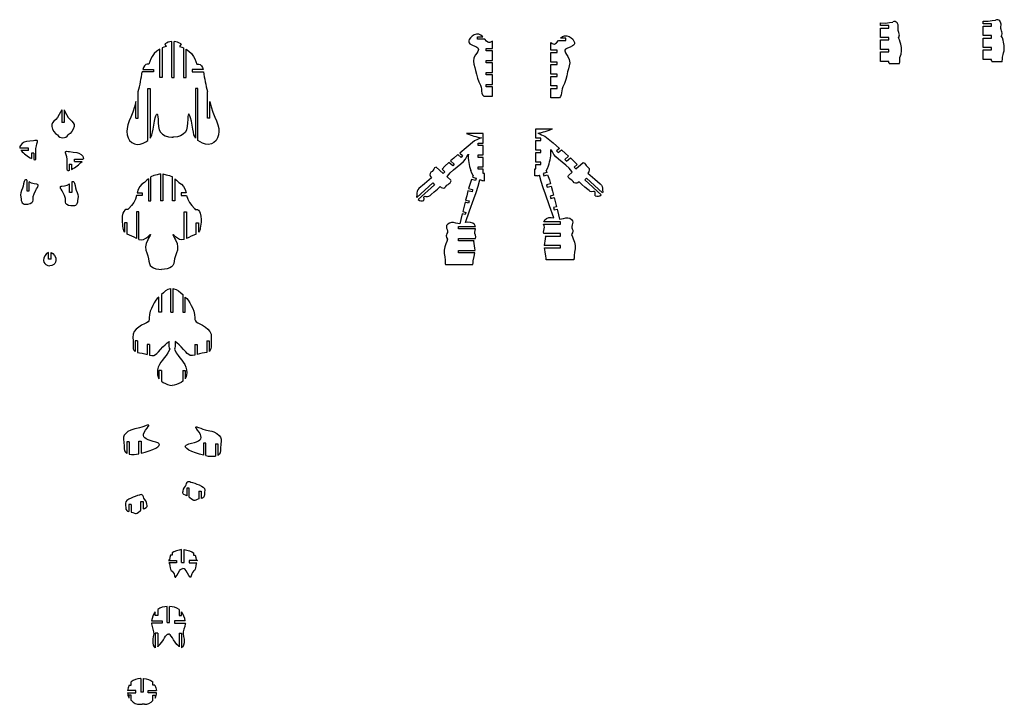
# Model space of a CAD drawing. Extents: x -479 to 866, y -711 to 1020.
# Tile 1 of 3: x -479 to 760, y -711 to 150. Entities that reach past the tile are written whole.
import ezdxf

# ---------------------------------------------------------------- set-up
doc = ezdxf.new("R2010")
doc.units = 0
doc.layers.get('0').update_dxf_attribs({"linetype": 'CONTINUOUS'})

msp = doc.modelspace()

# ---------------------------------------------------------------- linework, layer by layer
at = {"color": 7, "linetype": 'CONTINUOUS'}
for p, q in [((744.4, 149), (748.8, 149.6)), ((604, 142.7), (604, 146.1)), ((614.7, 142.7), (604, 142.7)), ((604, 127.7), (604, 139.7)), ((604, 139.7), (614.7, 139.7)), ((614.7, 139.7), (614.7, 142.7)), ((615.2, 146.6), (619.5, 147.2)), ((733.2, 145.1), (733.2, 148.5)), ((743.9, 145.1), (733.2, 145.1)), ((733.2, 130.1), (733.2, 142.1)), ((733.2, 142.1), (743.9, 142.1)), ((743.9, 142.1), (743.9, 145.1)), ((97, 128.8), (103.9, 128.8)), ((97, 125.8), (97, 128.8)), ((106.4, 125.8), (97, 125.8)), ((208.2, 126.8), (201.4, 126.8)), ((208.2, 123.8), (208.2, 126.8)), ((614.7, 127.7), (604, 127.7)), ((604, 112.7), (604, 124.7)), ((604, 124.7), (614.7, 124.7)), ((614.7, 124.7), (614.7, 127.7)), ((743.9, 130.1), (733.2, 130.1)), ((733.2, 115.1), (733.2, 127.1)), ((733.2, 127.1), (743.9, 127.1)), ((743.9, 127.1), (743.9, 130.1)), ((-302.6, 77.5), (-302.6, 113.1)), ((-299.6, 114.6), (-299.6, 77.5)), ((-287.6, 77.5), (-287.6, 122.8)), ((-284.6, 77.5), (-284.6, 122.8)), ((-272.6, 114.6), (-272.6, 77.5)), ((-269.6, 77.5), (-269.6, 113.1)), ((107.9, 113.8), (115.8, 113.8)), ((107.9, 110.8), (107.9, 113.8)), ((115.8, 113.8), (115.8, 123.3)), ((189.4, 111.8), (189.4, 121.3)), ((197.3, 111.8), (189.4, 111.8)), ((197.3, 108.8), (197.3, 111.8)), ((198.8, 123.8), (208.2, 123.8)), ((614.7, 112.7), (604, 112.7)), ((614.7, 109.7), (614.7, 112.7)), ((743.9, 115.1), (733.2, 115.1)), ((733.2, 100.1), (733.2, 112.1)), ((733.2, 112.1), (743.9, 112.1)), ((743.9, 112.1), (743.9, 115.1)), ((115.8, 110.8), (107.9, 110.8)), ((115.8, 98.8), (115.8, 110.8)), ((189.4, 96.8), (189.4, 108.8)), ((189.4, 108.8), (197.3, 108.8)), ((604, 97.7), (604, 109.7)), ((604, 109.7), (614.7, 109.7)), ((743.9, 100.1), (733.2, 100.1)), ((743.9, 98.3), (743.9, 100.1)), ((-324.1, 87.6), (-310.5, 87.6)), ((-310.5, 87.6), (-310.5, 84.6)), ((-261.7, 87.6), (-261.7, 84.6)), ((-248.1, 87.6), (-261.7, 87.6)), ((107.9, 98.8), (115.8, 98.8)), ((107.9, 95.8), (107.9, 98.8)), ((115.8, 95.8), (107.9, 95.8)), ((115.8, 83.8), (115.8, 95.8)), ((197.3, 96.8), (189.4, 96.8)), ((189.4, 81.8), (189.4, 93.8)), ((189.4, 93.8), (197.3, 93.8)), ((197.3, 93.8), (197.3, 96.8)), ((614.7, 97.7), (604, 97.7)), ((614.7, 95.9), (614.7, 97.7)), ((614.8, 95.9), (614.7, 95.9)), ((614.8, 95.9), (614.8, 94.7)), ((627.6, 94.7), (614.8, 94.7)), ((744, 98.3), (743.9, 98.3)), ((744, 98.3), (744, 97.1)), ((756.9, 97.1), (744, 97.1)), ((-310.5, 84.6), (-324.8, 84.6)), ((-299.6, 77.5), (-302.6, 77.5)), ((-287.6, 77.5), (-284.6, 77.5)), ((-272.6, 77.5), (-269.6, 77.5)), ((-261.7, 84.6), (-247.4, 84.6)), ((107.9, 83.8), (115.8, 83.8)), ((107.9, 80.8), (107.9, 83.8)), ((115.8, 80.8), (107.9, 80.8)), ((115.8, 68.8), (115.8, 80.8)), ((197.3, 81.8), (189.4, 81.8)), ((189.4, 66.8), (189.4, 78.8)), ((189.4, 78.8), (197.3, 78.8)), ((197.3, 78.8), (197.3, 81.8)), ((-317.6, 63.8), (-314.6, 63.8)), ((-317.6, -1.8), (-317.6, 63.8)), ((-314.6, 63.8), (-314.6, 1.2)), ((-254.6, 63.8), (-257.6, 63.8)), ((-257.6, 63.8), (-257.6, 1.2)), ((-254.6, -1.8), (-254.6, 63.8)), ((107.9, 68.8), (115.8, 68.8)), ((107.9, 65.8), (107.9, 68.8)), ((115.8, 65.8), (107.9, 65.8)), ((115.8, 53.8), (115.8, 65.8)), ((197.3, 66.8), (189.4, 66.8)), ((189.4, 51.8), (189.4, 63.8)), ((189.4, 63.8), (197.3, 63.8)), ((197.3, 63.8), (197.3, 66.8)), ((-329.6, 26.3), (-329.6, 59.6)), ((-242.6, 26.3), (-242.6, 59.6)), ((105.2, 53.8), (115.8, 53.8)), ((200.1, 51.8), (189.4, 51.8)), ((-332.6, 26.3), (-332.6, 47.4)), ((-239.6, 26.3), (-239.6, 47.4)), ((-426, 36.6), (-426, 20.7)), ((-423, 36.6), (-423, 20.7)), ((-332.6, 26.3), (-329.6, 26.3)), ((-239.6, 26.3), (-242.6, 26.3)), ((-423, 20.7), (-426, 20.7)), ((170.6, 1), (170.6, 13)), ((170.6, 13), (191.6, 13)), ((104.4, 7), (83.4, 7)), ((104.4, -5), (104.4, 7)), ((176.9, 1), (170.6, 1)), ((176.9, -2), (176.9, 1)), ((-467.7, -11.4), (-478.7, -11.4)), ((-467.7, -14.4), (-467.7, -11.4)), ((98.1, -5), (104.4, -5)), ((98.1, -8), (98.1, -5)), ((104.4, -8), (98.1, -8)), ((104.4, -20), (104.4, -8)), ((170.6, -14), (170.6, -2)), ((170.6, -2), (176.9, -2)), ((200.3, -11.7), (196.6, -14.9)), ((-467.7, -14.4), (-477.2, -14.4)), ((-460.9, -17.7), (-463.9, -17.7)), ((-463.9, -17.7), (-463.9, -24.6)), ((-460.9, -17.7), (-460.9, -25.9)), ((76.4, -23.1), (72.4, -19.6)), ((74.7, -17.6), (78.4, -20.8)), ((78.4, -20.8), (76.4, -23.1)), ((98.1, -20), (104.4, -20)), ((98.1, -23), (98.1, -20)), ((104.4, -23), (98.1, -23)), ((104.4, -35), (104.4, -23)), ((176.9, -14), (170.6, -14)), ((170.6, -17), (176.9, -17)), ((170.6, -29), (170.6, -17)), ((176.9, -17), (176.9, -14)), ((196.6, -14.9), (198.6, -17.1)), ((198.6, -17.1), (202.6, -13.6)), ((211.7, -21.6), (207.1, -25.6)), ((209.1, -27.9), (213.9, -23.7)), ((-416.6, -31.4), (-413.6, -31.4)), ((-416.6, -31.4), (-416.6, -39.6)), ((-413.6, -31.4), (-413.6, -38.3)), ((-409.8, -28.1), (-409.8, -25.1)), ((-409.8, -25.1), (-398.8, -25.1)), ((-409.8, -28.1), (-400.4, -28.1)), ((54.1, -43.5), (44.9, -35.4)), ((65.9, -33.8), (61.1, -29.6)), ((63.3, -27.6), (67.9, -31.6)), ((67.9, -31.6), (65.9, -33.8)), ((98.1, -35), (104.4, -35)), ((98.1, -38), (98.1, -35)), ((176.9, -29), (170.6, -29)), ((170.6, -37.3), (170.6, -32)), ((170.6, -32), (176.9, -32)), ((176.9, -32), (176.9, -29)), ((207.1, -25.6), (209.1, -27.9)), ((222.5, -32.1), (218.9, -35.2)), ((218.9, -35.2), (220.9, -37.5)), ((220.9, -37.5), (230.1, -29.4)), ((-313.8, -77.8), (-313.8, -47.7)), ((-301.8, -43.6), (-301.8, -77.8)), ((-298.8, -43.6), (-298.8, -77.8)), ((-286.8, -77.8), (-286.8, -47.7)), ((52.5, -38), (56.1, -41.2)), ((56.1, -41.2), (54.1, -43.5)), ((63.6, -51.8), (58.9, -47.6)), ((90.8, -47.9), (95.4, -49.2)), ((95.4, -49.2), (94.7, -52.1)), ((104.4, -38), (98.1, -38)), ((104.4, -43.2), (104.4, -38)), ((105.9, -43.2), (104.4, -43.2)), ((105.9, -52.4), (105.9, -43.2)), ((169.1, -46.4), (169.1, -37.3)), ((169.1, -37.3), (170.6, -37.3)), ((172.5, -46.1), (175, -45.5)), ((184.2, -42), (179.6, -43.2)), ((179.6, -43.2), (180.4, -46.1)), ((180.4, -46.1), (185.3, -44.8)), ((211.4, -45.8), (216.2, -41.7)), ((234.2, -49.2), (232.2, -51.4)), ((254.4, -67.6), (234.2, -49.2)), ((-469.8, -51.7), (-469.8, -65)), ((-466.8, -65), (-466.8, -54)), ((-416.3, -67.3), (-416.3, -56.3)), ((-413.3, -53.9), (-413.3, -67.3)), ((-316.8, -49.9), (-316.8, -77.8)), ((-283.8, -49.9), (-283.8, -77.8)), ((20.6, -73.6), (40.8, -55.2)), ((42.8, -57.4), (22.4, -76)), ((40.8, -55.2), (42.8, -57.4)), ((94.7, -52.1), (89.7, -50.7)), ((102.5, -52.1), (100, -51.4)), ((189.1, -56.2), (184, -57.5)), ((184, -57.5), (184.8, -60.4)), ((184.8, -60.4), (189.9, -59.1)), ((232.2, -51.4), (252.6, -70)), ((-469.8, -65), (-466.8, -65)), ((-413.3, -67.3), (-416.3, -67.3)), ((-324.7, -70.8), (-331.8, -70.8)), ((-331.1, -67.8), (-324.7, -67.8)), ((-324.7, -67.8), (-324.7, -70.8)), ((-269.5, -67.8), (-275.9, -67.8)), ((-275.9, -67.8), (-275.9, -70.8)), ((-275.9, -70.8), (-268.8, -70.8)), ((20.2, -72.5), (20.6, -73.6)), ((90.2, -66.4), (85.1, -65)), ((85.9, -62.1), (91, -63.5)), ((91, -63.5), (90.2, -66.4)), ((192.8, -70.7), (188.5, -71.9)), ((188.5, -71.9), (189.2, -74.8)), ((189.2, -74.8), (193.5, -73.6)), ((254.8, -66.5), (254.4, -67.6)), ((-316.8, -77.8), (-313.8, -77.8)), ((-298.8, -77.8), (-301.8, -77.8)), ((-283.8, -77.8), (-286.8, -77.8)), ((85.8, -80.7), (81.5, -79.6)), ((82.2, -76.7), (86.6, -77.8)), ((86.6, -77.8), (85.8, -80.7)), ((196.5, -85.2), (192.6, -86.3)), ((192.6, -86.3), (193.4, -89.2)), ((-328.8, -91.6), (-331.8, -91.6)), ((-331.8, -91.6), (-331.8, -125.2)), ((-328.8, -126.4), (-328.8, -91.6)), ((-271.8, -91.6), (-268.8, -91.6)), ((-271.8, -126.4), (-271.8, -91.6)), ((-268.8, -91.6), (-268.8, -125.2)), ((81.6, -95.1), (77.8, -94.1)), ((78.5, -91.2), (82.4, -92.2)), ((82.4, -92.2), (81.6, -95.1)), ((193.4, -89.2), (197.2, -88.2)), ((-343.8, -105.4), (-346.8, -105.4)), ((-346.8, -105.4), (-346.8, -117)), ((-343.8, -119.6), (-343.8, -105.4)), ((-256.8, -105.4), (-253.8, -105.4)), ((-256.8, -119.6), (-256.8, -105.4)), ((-253.8, -105.4), (-253.8, -117)), ((73.4, -110), (94.6, -110)), ((73.4, -113), (73.4, -110)), ((180.3, -107), (201.6, -107)), ((201.6, -104), (180.4, -104)), ((201.6, -107), (201.6, -104)), ((94.7, -113), (73.4, -113)), ((201.6, -119), (180.4, -119)), ((182.7, -122.6), (182.2, -122)), ((182.2, -122), (201.6, -122)), ((201.6, -122), (201.6, -119)), ((73.4, -125), (94.6, -125)), ((73.4, -128), (73.4, -125)), ((92.8, -128), (73.4, -128)), ((92.4, -128.5), (92.8, -128)), ((201.6, -134), (181.1, -134)), ((201.6, -137), (201.6, -134)), ((-442.4, -151.1), (-442.4, -142.9)), ((-439.4, -151.1), (-439.4, -142.9)), ((73.4, -140), (94, -140)), ((73.4, -143), (73.4, -140)), ((93.8, -143), (73.4, -143)), ((181.2, -137), (201.6, -137)), ((-439.4, -151.1), (-442.4, -151.1)), ((56.8, -158), (91.4, -158)), ((218.2, -152), (183.6, -152)), ((-300.6, -195.7), (-300.6, -217.8)), ((-288.6, -217.8), (-288.6, -188.2)), ((-285.6, -217.8), (-285.6, -188.2)), ((-273.6, -195.7), (-273.6, -217.8)), ((-303.6, -217.8), (-303.6, -198.7)), ((-270.6, -217.8), (-270.6, -198.7)), ((-300.6, -217.8), (-303.6, -217.8)), ((-288.6, -217.8), (-285.6, -217.8)), ((-273.6, -217.8), (-270.6, -217.8)), ((-330.6, -253.9), (-333.6, -253.9)), ((-333.6, -253.9), (-333.6, -267.1)), ((-330.6, -253.9), (-330.6, -268.4)), ((-315.6, -258.4), (-318.6, -258.4)), ((-318.6, -258.4), (-318.6, -271)), ((-315.6, -258.4), (-315.6, -271.9)), ((-258.6, -258.4), (-255.6, -258.4)), ((-258.6, -258.4), (-258.6, -271.9)), ((-255.6, -258.4), (-255.6, -271)), ((-243.6, -253.9), (-240.6, -253.9)), ((-243.6, -253.9), (-243.6, -268.4)), ((-240.6, -253.9), (-240.6, -267.1)), ((-300.6, -291), (-303.6, -291)), ((-303.6, -291), (-303.6, -301.6)), ((-300.6, -291), (-300.6, -304.7)), ((-273.6, -291), (-270.6, -291)), ((-273.6, -291), (-273.6, -304.7)), ((-270.6, -291), (-270.6, -301.6)), ((-341, -381), (-344, -381)), ((-344, -381), (-344, -395.6)), ((-341, -381), (-341, -396.5)), ((-329, -380.2), (-326, -380.2)), ((-329, -395.9), (-329, -380.2)), ((-326, -380.2), (-326, -395.3)), ((-244.7, -382.6), (-247.7, -382.6)), ((-247.7, -382.6), (-247.7, -397.7)), ((-244.7, -398.3), (-244.7, -382.6)), ((-232.7, -383.4), (-229.7, -383.4)), ((-232.7, -383.4), (-232.7, -398.9)), ((-229.7, -383.4), (-229.7, -398)), ((-265.5, -439.3), (-268.5, -439.3)), ((-268.5, -439.3), (-268.5, -448.9)), ((-265.5, -450.7), (-265.5, -439.3)), ((-253.5, -443.1), (-250.5, -443.1)), ((-253.5, -443.1), (-253.5, -452.7)), ((-250.5, -443.1), (-250.5, -452)), ((-326.4, -455.8), (-323.4, -455.8)), ((-326.4, -467.2), (-326.4, -455.8)), ((-323.4, -455.8), (-323.4, -465.4)), ((-338.4, -459.6), (-341.4, -459.6)), ((-341.4, -459.6), (-341.4, -468.5)), ((-338.4, -459.6), (-338.4, -469.2)), ((-275.1, -532.5), (-275.1, -516.4)), ((-272.1, -532.5), (-272.1, -516.4)), ((-290.2, -529.3), (-291.8, -530.3)), ((-291.8, -530.3), (-281.4, -530.3)), ((-287.1, -523.6), (-289.1, -523.6)), ((-287.1, -520.5), (-287.1, -523.6)), ((-281.4, -530.3), (-281.4, -533.3)), ((-275.1, -532.5), (-272.1, -532.5)), ((-265.7, -530.3), (-265.7, -533.3)), ((-255.3, -530.3), (-265.7, -530.3)), ((-260.1, -520.5), (-260.1, -523.6)), ((-260.1, -523.6), (-258, -523.6)), ((-256.9, -529.3), (-255.3, -530.3)), ((-291.1, -533.3), (-290.4, -534.1)), ((-281.4, -533.3), (-291.1, -533.3)), ((-265.7, -533.3), (-256, -533.3)), ((-256, -533.3), (-256.8, -534.1)), ((-305.2, -591.7), (-305.2, -599.3)), ((-293.2, -608.2), (-293.2, -588)), ((-290.2, -608.2), (-290.2, -588)), ((-278.2, -591.7), (-278.2, -599.3)), ((-312.9, -606), (-299.5, -606)), ((-308.2, -599.3), (-308.2, -594.6)), ((-305.2, -599.3), (-308.2, -599.3)), ((-299.5, -606), (-299.5, -609)), ((-283.9, -606), (-283.9, -609)), ((-270.6, -606), (-283.9, -606)), ((-278.2, -599.3), (-275.2, -599.3)), ((-275.2, -599.3), (-275.2, -594.6)), ((-299.5, -609), (-313, -609)), ((-293.2, -608.2), (-290.2, -608.2)), ((-283.9, -609), (-270.4, -609)), ((-305.2, -621.6), (-308.2, -621.6)), ((-308.2, -621.6), (-308.2, -639.9)), ((-305.2, -621.6), (-305.2, -638.6)), ((-278.2, -621.6), (-275.2, -621.6)), ((-278.2, -621.6), (-278.2, -638.6)), ((-275.2, -621.6), (-275.2, -639.9)), ((-326.4, -678.6), (-326.4, -696)), ((-323.4, -678.6), (-323.4, -696)), ((-341.1, -687.1), (-338.4, -687.1)), ((-338.4, -687.1), (-338.4, -683)), ((-311.4, -687.1), (-311.4, -683)), ((-308.7, -687.1), (-311.4, -687.1)), ((-343.1, -696.8), (-332.7, -696.8)), ((-332.7, -693.8), (-343, -693.8)), ((-338.4, -699.4), (-341.4, -699.4)), ((-341.4, -699.4), (-341.4, -703.2)), ((-338.4, -706.5), (-338.4, -699.4)), ((-332.7, -696.8), (-332.7, -693.8)), ((-323.4, -696), (-326.4, -696)), ((-317.1, -693.8), (-306.8, -693.8)), ((-317.1, -696.8), (-317.1, -693.8)), ((-306.8, -696.8), (-317.1, -696.8)), ((-311.4, -699.4), (-308.4, -699.4)), ((-311.4, -706.5), (-311.4, -699.4)), ((-308.4, -699.4), (-308.4, -703.2))]:
    msp.add_line(p, q, dxfattribs=at)
at = {"color": 7, "linetype": 'CONTINUOUS', "flags": 128}
for points in [[(733.2, 148.5), (739.5, 148.4), (744.4, 149)], [(604, 146.1), (610.2, 146), (615.2, 146.6)], [(626.7, 127.3), (627.4, 128.5), (627.7, 129.8), (627.8, 131), (627.7, 132.3), (627.2, 133.9), (626.6, 135.4), (626.3, 136.6), (626.2, 137.9), (626.4, 139.3), (626.5, 140.9), (626.5, 142.2), (626.3, 143.6), (625.1, 146.2)], [(756, 129.7), (756.6, 130.9), (757, 132.2), (757.1, 133.4), (756.9, 134.7), (756.4, 136.3), (755.9, 137.8), (755.5, 139), (755.4, 140.3), (755.6, 141.7), (755.7, 143.3), (755.7, 144.6), (755.5, 146), (754.4, 148.6)], [(103.9, 128.8), (103.4, 129.2), (101.1, 130.9), (98.6, 131.9), (95.8, 132), (92.9, 131), (90.4, 129.5), (88.3, 127.5), (86.8, 125.3), (86.2, 123.6), (86.2, 121.9), (86.7, 120.9), (87.4, 120), (88.5, 119.3), (91.7, 117.8), (95, 116.4), (96.4, 115.7), (97.5, 114.9), (98.1, 114), (98.3, 112.8), (98, 111.6), (97.4, 110.3), (96.1, 108.2), (94.5, 105.9), (92.6, 102), (92.1, 98), (92.6, 94.1), (93.6, 90.2), (94.7, 86.3), (95.9, 81.6), (97.1, 76.8), (98.6, 72.1), (100.7, 67.6), (101.6, 65.3), (102.1, 62.8), (102.3, 60.2), (102.7, 57.8), (103.6, 55.6), (105.2, 53.8)], [(115.8, 123.3), (114.3, 122.3), (112.8, 121.6), (111.4, 121.5), (110, 122), (108.6, 123.2), (106.4, 125.8)], [(201.4, 126.8), (201.8, 127.2), (204.1, 128.9), (206.6, 129.9), (209.4, 130), (212.3, 129), (214.8, 127.5), (216.9, 125.5), (218.4, 123.3), (219, 121.6), (219, 119.9), (218.6, 119), (217.8, 118.1), (216.7, 117.3), (213.5, 115.8), (210.2, 114.4), (208.8, 113.7), (207.7, 112.9), (207.1, 112), (206.9, 110.9), (207.2, 109.6), (207.8, 108.3), (209.1, 106.2), (210.7, 103.9), (212.6, 100), (213.1, 96.1), (212.6, 92.1), (211.6, 88.2), (210.5, 84.4), (209.3, 79.6), (208.1, 74.8), (206.6, 70.1), (204.5, 65.6), (203.6, 63.3), (203.1, 60.8), (202.9, 58.2), (202.5, 55.8), (201.6, 53.6), (200.1, 51.8)], [(627.6, 94.7), (628.1, 95.7), (628.3, 96.7), (628.3, 97.7), (628.3, 98.8), (628.3, 100.2), (628.4, 101.5), (628.6, 102.8), (629.9, 106.6), (630.6, 110.8), (630.4, 115.1), (629.6, 119.3), (629, 122.1), (628.1, 124.8), (626.7, 127.3)], [(756.9, 97.1), (757.1, 97.6), (757.3, 98.1), (757.6, 100.4), (757.6, 103), (757.8, 104.7), (758.3, 106.5), (759, 108.6), (759.6, 110.9), (759.8, 113.2), (759.8, 115.3), (759.6, 117.5), (759.3, 119.6), (758.9, 121.7), (758.2, 124.5), (757.4, 127.2), (756, 129.7)], [(-302.6, 113.1), (-306.2, 110.5), (-309.6, 107.5), (-312.2, 104), (-313.8, 100.8), (-315, 97.5), (-316.3, 94.1)], [(-294.4, 116.5), (-297.4, 115.5), (-299.6, 114.6)], [(-296.4, 119.7), (-295.3, 117.9), (-294.4, 116.5)], [(-275.8, 119.7), (-276.9, 117.9), (-277.8, 116.5)], [(-277.8, 116.5), (-274.8, 115.5), (-272.6, 114.6)], [(-269.6, 113.1), (-266, 110.5), (-262.6, 107.5), (-260, 104), (-258.4, 100.8), (-257.2, 97.5), (-255.9, 94.1)], [(189.4, 121.3), (190.9, 120.3), (192.4, 119.6), (193.8, 119.5), (195.2, 120.1), (196.6, 121.2), (198.8, 123.8)], [(-316.3, 94.1), (-316.5, 94.2), (-318.6, 94.3), (-320.3, 93.7), (-321.9, 92.3), (-323.2, 90.2), (-324.1, 87.6)], [(-255.9, 94.1), (-255.7, 94.2), (-253.6, 94.3), (-251.9, 93.7), (-250.3, 92.3), (-249, 90.2), (-248.1, 87.6)], [(-332.6, 47.4), (-334.3, 40.4), (-336.5, 33.8), (-339, 27.4), (-340.9, 22.8), (-342.6, 18.1), (-343.8, 13.1), (-344.1, 9.3), (-343.6, 5.4), (-342.4, 1.7), (-340.5, -1.7), (-337.8, -4.4), (-334.6, -6.2), (-330.9, -6.9), (-327.1, -6.4), (-323.5, -5.2), (-320.3, -3.6), (-317.6, -1.8)], [(-239.6, 47.4), (-237.9, 40.4), (-235.7, 33.8), (-233.2, 27.4), (-231.3, 22.8), (-229.6, 18.1), (-228.4, 13.1), (-228.1, 9.3), (-228.6, 5.4), (-229.8, 1.7), (-231.7, -1.7), (-234.4, -4.4), (-237.6, -6.2), (-241.3, -6.9), (-245.1, -6.4), (-248.7, -5.2), (-251.9, -3.6), (-254.6, -1.8)], [(-426, 36.6), (-427.4, 33.9), (-429.1, 30.7), (-431.2, 27.3), (-433.5, 24.5), (-435.7, 22.4), (-437.5, 20.5), (-438.5, 18.3), (-438.4, 15.7), (-437.5, 12.6), (-435.8, 9.6), (-433.7, 7.1), (-431.3, 5.2)], [(-423, 36.6), (-421.6, 33.9), (-419.9, 30.7), (-417.7, 27.3), (-415.4, 24.5), (-413.2, 22.4), (-411.5, 20.5), (-410.5, 18.3), (-410.5, 15.7), (-411.5, 12.6), (-413.2, 9.6), (-415.3, 7.1), (-417.7, 5.2)], [(-314.6, 1.2), (-313.5, 3.1), (-312.6, 5.5), (-311.9, 8.6), (-311.1, 12.6), (-310.2, 17.4), (-309.3, 22.4), (-308.2, 26.8), (-307.5, 29.2), (-306.7, 30.9), (-306.5, 31.2), (-306.3, 31.4), (-306.2, 31.5), (-306, 31.5), (-305.9, 31.5), (-305.9, 31.4), (-305.8, 31.4), (-305.6, 31.1), (-305.3, 30), (-305, 28.4), (-304.7, 24.8), (-304.5, 20.6), (-304.1, 15.6), (-303.4, 11.6), (-301.8, 8.5), (-299.3, 6), (-295.8, 4.2), (-291.7, 2.9), (-287.3, 2.3), (-286.1, 2.3)], [(-257.6, 1.2), (-258.7, 3.1), (-259.6, 5.5), (-260.3, 8.6), (-261.1, 12.6), (-262, 17.4), (-262.9, 22.4), (-264, 26.8), (-264.7, 29.2), (-265.5, 30.9), (-265.7, 31.2), (-265.9, 31.4), (-266, 31.5), (-266.2, 31.5), (-266.3, 31.5), (-266.4, 31.4), (-266.4, 31.4), (-266.6, 31.1), (-266.9, 30), (-267.2, 28.4), (-267.5, 24.8), (-267.7, 20.6), (-268.1, 15.6), (-268.8, 11.6), (-270.4, 8.5), (-273, 6), (-276.4, 4.2), (-280.5, 2.9), (-284.9, 2.3), (-286.1, 2.3)], [(102.2, 1.6), (99.6, 0.5), (97.2, -0.7), (93.2, -2.3)], [(172.8, 7.5), (175.4, 6.4), (177.8, 5.2), (181.8, 3.6)], [(181.8, 3.6), (192.2, -4.9), (200.3, -11.7)], [(-460.9, -25.9), (-459.9, -26.1), (-459.5, -26.1), (-459.2, -26), (-458.9, -25.7), (-458.7, -25.4), (-458.4, -24.6), (-458.4, -23.3), (-458.5, -20.8), (-458.7, -18.1), (-458.7, -15.1), (-458.4, -11.8), (-457.8, -8.7), (-457.2, -6), (-456.5, -3.5), (-456.4, -2.8), (-456.5, -2.3), (-456.7, -2), (-457.1, -1.8), (-458.1, -1.7), (-459.6, -1.9), (-461.3, -2.1), (-465.9, -2.6), (-470.4, -3.2), (-473.3, -4.1), (-475.8, -5.7), (-477.9, -7.9), (-478.7, -9.3), (-478.8, -10.8), (-478.7, -11.4)], [(93.2, -2.3), (82.8, -10.9), (74.7, -17.6)], [(-416.6, -39.6), (-417.6, -39.8), (-418, -39.8), (-418.3, -39.7), (-418.6, -39.4), (-418.8, -39.1), (-419.1, -38.3), (-419.2, -37.1), (-419, -34.5), (-418.9, -31.8), (-418.9, -28.8), (-419.2, -25.5), (-419.7, -22.4), (-420.4, -19.8), (-421, -17.2), (-421.1, -16.5), (-421, -16), (-420.8, -15.7), (-420.4, -15.5), (-419.4, -15.4), (-417.9, -15.6), (-416.2, -15.8), (-411.6, -16.3), (-407.1, -16.9), (-404.3, -17.8), (-401.7, -19.4), (-399.6, -21.6), (-398.9, -23), (-398.7, -24.5), (-398.8, -25.1)], [(59.4, -46.7), (62.6, -42.7), (66.7, -38.9), (71.5, -35.1), (76.2, -31.3), (79.5, -28.3), (81.9, -25.2), (83.7, -22.1), (85.5, -18.9)], [(72.4, -19.6), (67.3, -24), (63.3, -27.6)], [(215.6, -40.8), (212.4, -36.8), (208.3, -32.9), (203.6, -29.1), (198.8, -25.3), (195.6, -22.3), (193.1, -19.3), (191.3, -16.1), (189.5, -13)], [(202.6, -13.6), (207.8, -18.1), (211.7, -21.6)], [(213.9, -23.7), (218.8, -28.3), (222.5, -32.1)], [(44.9, -35.4), (43.2, -36.3), (42.1, -37.7), (41.2, -39.3), (40.1, -40.7), (38.6, -41.8), (37.6, -43.2), (37.3, -44.9), (37.8, -47.1), (39.2, -48.9)], [(61.1, -29.6), (56.2, -34.3), (52.5, -38)], [(183.3, -39.8), (185.1, -37), (186.3, -33.8)], [(230.1, -29.4), (231.8, -30.3), (232.9, -31.8), (233.8, -33.4), (234.9, -34.7), (236.4, -35.8), (237.4, -37.2), (237.7, -38.9), (237.2, -41.1), (235.8, -43)], [(-301.8, -43.6), (-305.9, -44.8), (-310, -46), (-313.8, -47.7)], [(-298.8, -43.6), (-294.7, -44.8), (-290.5, -46), (-286.8, -47.7)], [(39.2, -48.9), (30.3, -56.3), (23.5, -62.2)], [(58.9, -47.6), (59.1, -47.1), (59.4, -46.7)], [(91.7, -45.8), (89.9, -42.9), (88.7, -39.7)], [(91.7, -45.8), (91.2, -47), (90.8, -47.9)], [(172.5, -46.1), (170.6, -46.4), (169.1, -46.4)], [(169.1, -46.4), (169.1, -46.4), (169.1, -46.4)], [(193, -99.1), (187.8, -84.1), (182.6, -69.2), (179.7, -61.3), (177.1, -53.5), (175, -45.5)], [(183.3, -39.8), (183.8, -41), (184.2, -42)], [(185.3, -44.8), (187.6, -51.1), (189.1, -56.2)], [(224.8, -53.8), (223.5, -54.9), (222.1, -55.5), (220.4, -55.6), (218.8, -54.9), (217.6, -53.6), (216.4, -52.2), (215, -51.1), (213.4, -50.2), (212.1, -49), (211.3, -47.4), (211.2, -46.6), (211.4, -45.8)], [(216.2, -41.7), (215.9, -41.2), (215.6, -40.8)], [(235.8, -43), (244.7, -50.3), (251.5, -56.3)], [(-469.8, -51.7), (-470, -51.5), (-470.5, -51.2), (-471, -51), (-471.5, -51.1), (-471.9, -51.3), (-472.3, -51.8), (-472.8, -52.5), (-473.1, -53.4), (-473.9, -56.2), (-474.6, -59.1), (-475.3, -61.8), (-476.5, -64.8), (-477.5, -67.5), (-477.7, -70.2), (-477.3, -73.2), (-477, -75.2), (-476.8, -77.3), (-476.3, -79.1), (-475.6, -80.2), (-474.6, -81.1), (-473.2, -81.7), (-471.5, -81.9), (-468.4, -81.8), (-465.5, -81.1), (-463.4, -80), (-462.4, -78.6), (-462, -76.9), (-462, -74.9), (-461.8, -72.4), (-460.8, -68.7), (-458.7, -64.5), (-457.5, -62.7), (-456.5, -61), (-455.8, -59.7), (-455.4, -58.7), (-455.4, -58.3), (-455.4, -58), (-455.5, -57.7), (-455.7, -57.5), (-456.4, -57.1), (-457.3, -56.9), (-460.5, -56.4), (-463.9, -55.5), (-466.8, -54)], [(-413.3, -53.9), (-413.1, -53.8), (-412.6, -53.5), (-412.1, -53.3), (-411.6, -53.3), (-411.2, -53.5), (-410.7, -54), (-410.3, -54.8), (-410, -55.7), (-409.2, -58.5), (-408.5, -61.4), (-407.8, -64.1), (-406.6, -67.1), (-405.6, -69.7), (-405.3, -72.4), (-405.8, -75.4), (-406.1, -77.5), (-406.3, -79.6), (-406.8, -81.4), (-407.5, -82.5), (-408.5, -83.4), (-409.9, -83.9), (-411.6, -84.2), (-414.7, -84.1), (-417.6, -83.4), (-419.7, -82.3), (-420.7, -80.9), (-421.1, -79.2), (-421.1, -77.1), (-421.2, -74.7), (-422.3, -71), (-424.4, -66.8), (-425.6, -65), (-426.6, -63.2), (-427.3, -62), (-427.6, -61), (-427.7, -60.6), (-427.7, -60.3), (-427.6, -60), (-427.3, -59.7), (-426.7, -59.4), (-425.8, -59.1), (-422.6, -58.7), (-419.2, -57.8), (-416.3, -56.3)], [(-321.7, -54.6), (-325.1, -56.8), (-327.8, -59.8), (-329.8, -63.6), (-331.1, -67.8)], [(-316.8, -49.9), (-318.9, -51.6), (-321.7, -54.6)], [(-283.8, -49.9), (-281.6, -51.6), (-278.8, -54.6)], [(-278.8, -54.6), (-275.4, -56.8), (-272.7, -59.8), (-270.8, -63.6), (-269.5, -67.8)], [(29.7, -77.4), (29.8, -75.2), (29.7, -73.3), (29.8, -72.7), (30.1, -72.3), (30.3, -72.2), (30.6, -72.1), (31, -72), (32.1, -72.1), (34.1, -72.2), (36, -71.8), (37.5, -70.8), (38.9, -69.6), (42.7, -66.3), (46.7, -63.2), (50.2, -59.7)], [(50.2, -59.7), (51.5, -60.8), (52.9, -61.5), (54.6, -61.6), (56.2, -60.9), (57.4, -59.6), (58.6, -58.2), (60, -57.1), (61.6, -56.1), (62.9, -55), (63.7, -53.3), (63.8, -52.6), (63.6, -51.8)], [(82, -105), (87.2, -90.1), (92.4, -75.1), (95.3, -67.3), (97.9, -59.4), (100, -51.4)], [(89.7, -50.7), (87.4, -57.1), (85.9, -62.1)], [(102.5, -52.1), (104.4, -52.3), (105.9, -52.4)], [(105.9, -52.4), (105.9, -52.4), (105.9, -52.4)], [(189.9, -59.1), (191.5, -65.6), (192.8, -70.7)], [(245.3, -71.4), (245.2, -69.3), (245.3, -67.3), (245.2, -66.8), (244.9, -66.4), (244.7, -66.2), (244.4, -66.1), (244, -66.1), (243, -66.1), (240.9, -66.2), (239, -65.8), (237.5, -64.9), (236.1, -63.6), (232.3, -60.4), (228.4, -57.2), (224.8, -53.8)], [(251.5, -56.3), (253, -57.8), (253.9, -59.7), (254.2, -61.9), (254.4, -64.4), (254.8, -66.5)], [(-331.8, -70.8), (-333.1, -75.5), (-335.2, -79.7), (-338.2, -83.6), (-341.6, -87.5), (-342.6, -88.7)], [(-268.8, -70.8), (-267.5, -75.5), (-265.3, -79.7), (-262.3, -83.6), (-258.9, -87.5), (-257.9, -88.7)], [(23.5, -62.2), (22, -63.7), (21.2, -65.7), (20.8, -67.9), (20.6, -70.4), (20.2, -72.5)], [(85.1, -65), (83.5, -71.5), (82.2, -76.7)], [(193.5, -73.6), (195.2, -80.1), (196.5, -85.2)], [(81.5, -79.6), (79.8, -86.1), (78.5, -91.2)], [(-342.6, -88.7), (-344.1, -88.5), (-345.5, -88.7), (-346.6, -89.4), (-347.9, -91.1), (-348.9, -93.3), (-349.8, -97.2), (-350.1, -101.2), (-350, -104.5), (-349.7, -107), (-349.3, -109.4), (-348.9, -112.1), (-348.6, -113.8), (-348.1, -115.5), (-346.8, -117)], [(-257.9, -88.7), (-256.4, -88.5), (-255.1, -88.7), (-253.9, -89.4), (-252.6, -91.1), (-251.6, -93.3), (-250.8, -97.2), (-250.5, -101.2), (-250.5, -104.5), (-250.8, -107), (-251.3, -109.4), (-251.7, -112.1), (-251.9, -113.8), (-252.5, -115.5), (-253.8, -117)], [(77.8, -94.1), (76, -101.1), (74.7, -106.6)], [(180.4, -104), (181.6, -101.7), (183.8, -99.9), (186.8, -98.8), (189.9, -98.7), (193, -99.1)], [(197.2, -88.2), (199, -95.2), (200.3, -100.7)], [(74.7, -106.6), (72.2, -106.4), (69.7, -105.8), (66.8, -105.1), (64.4, -105.1), (62, -105.7), (59.8, -107), (58.3, -108.9), (58, -110.5), (58.3, -112.2), (58.9, -113.8), (59.4, -115.7), (59.3, -117.6), (58.7, -119), (58, -120.4), (57.8, -121.8), (58.3, -123.9), (59.5, -125.8)], [(94.6, -110), (93.4, -107.6), (91.2, -105.8), (88.3, -104.8), (85.1, -104.6), (82, -105)], [(180.4, -119), (180.1, -117), (180.6, -115), (181.1, -113), (181.2, -111), (180.8, -109), (180.3, -107)], [(200.3, -100.7), (202.8, -100.5), (205.4, -99.8), (208.2, -99.2), (210.6, -99.1), (213.1, -99.7), (215.3, -101), (216.7, -102.9), (217.1, -104.6), (216.7, -106.2), (216.1, -107.9), (215.6, -109.8), (215.7, -111.7), (216.4, -113.1), (217, -114.5), (217.2, -115.9), (216.7, -117.9), (215.5, -119.9)], [(-328.8, -126.4), (-325.6, -126.9), (-322.9, -126.3), (-320.2, -124.8), (-317.7, -122.9), (-316.1, -121.5), (-314.9, -120.5), (-314.5, -120.2), (-314.3, -120.1), (-314.3, -120.1), (-314.3, -120.1), (-314.3, -120.1), (-314.2, -120.1), (-314.2, -120.1), (-314.2, -120.1), (-314.2, -120.2), (-314.3, -120.3), (-314.4, -120.6), (-314.7, -121.2), (-315.6, -122.7), (-316.6, -124.5), (-317.8, -126.6), (-319.7, -131.2), (-320.5, -135.6), (-320, -139.6), (-318.9, -143.3), (-317.6, -146.9), (-316.7, -150.8), (-316.2, -153.7), (-315.5, -156.4), (-314.5, -158.9), (-312.8, -160.8), (-310.4, -162.2), (-307.4, -163.2), (-303.9, -163.7), (-300.3, -163.9)], [(-271.8, -126.4), (-275, -126.9), (-277.6, -126.3), (-280.3, -124.8), (-282.9, -122.9), (-284.5, -121.5), (-285.6, -120.5), (-286.1, -120.2), (-286.2, -120.1), (-286.2, -120.1), (-286.3, -120.1), (-286.3, -120.1), (-286.3, -120.1), (-286.3, -120.1), (-286.3, -120.1), (-286.3, -120.2), (-286.3, -120.3), (-286.1, -120.6), (-285.8, -121.2), (-284.9, -122.7), (-283.9, -124.5), (-282.8, -126.6), (-280.8, -131.2), (-280.1, -135.6), (-280.5, -139.6), (-281.7, -143.3), (-283, -146.9), (-283.9, -150.8), (-284.4, -153.7), (-285, -156.4), (-286.1, -158.9), (-287.8, -160.8), (-290.1, -162.2), (-293.2, -163.2), (-296.6, -163.7), (-300.3, -163.9)], [(94.6, -125), (94.9, -122.9), (94.5, -120.9), (93.9, -119), (93.8, -117), (94.2, -115), (94.7, -113)], [(215.5, -119.9), (216.5, -122.9), (217.6, -125.7), (219.1, -129.6), (219.9, -133.8), (219.9, -138.2), (219.2, -142.2), (218.6, -146.3), (218.6, -148.2), (218.6, -150), (218.5, -151.2), (218.2, -152)], [(59.5, -125.8), (58.5, -128.9), (57.4, -131.7), (55.9, -135.5), (55.1, -139.7), (55.1, -144.1), (55.9, -148.2), (56.5, -152.3), (56.4, -154.2), (56.4, -156), (56.5, -157.1), (56.8, -158)], [(-442.4, -142.9), (-444.9, -144.1), (-446.9, -146.3), (-448.3, -149.4), (-448.7, -152.7), (-448.3, -154.8), (-447.3, -156.6), (-445.9, -158), (-443.6, -159.1), (-440.9, -159.5)], [(-439.4, -142.9), (-437, -144.1), (-435, -146.3), (-433.5, -149.4), (-433.2, -152.7), (-433.6, -154.8), (-434.5, -156.6), (-435.9, -158), (-438.3, -159.1), (-440.9, -159.5)], [(91.4, -158), (91.6, -155.9), (91.8, -153.2), (92.7, -147.9), (93.8, -143)], [(183.6, -152), (183.4, -149.9), (183.2, -147.2), (182.3, -141.9), (181.2, -137)], [(-288.6, -188.2), (-289.2, -188.3), (-292.4, -189.4), (-295.4, -191.1), (-298.1, -193.3), (-300.6, -195.7)], [(-285.6, -188.2), (-285.1, -188.3), (-281.9, -189.4), (-278.9, -191.1), (-276.1, -193.3), (-273.6, -195.7)], [(-303.6, -198.7), (-305.7, -200.7), (-307.6, -202.8), (-309.6, -206.1), (-311.3, -209.6), (-313, -213.1), (-314.6, -216.7), (-315.5, -220.7), (-315.8, -225), (-316, -227), (-316.5, -228.7), (-317.4, -230), (-319.4, -231.3), (-322, -232.4), (-325.6, -234.2), (-329.1, -236.5), (-332.2, -239.2), (-334.8, -242.2), (-336.1, -245.6), (-336.3, -249.5), (-336.2, -253.5), (-336.2, -257.6), (-336.2, -261.5), (-335.9, -263.7), (-335.1, -265.7), (-333.6, -267.1)], [(-270.6, -198.7), (-268.6, -200.7), (-266.7, -202.8), (-264.7, -206.1), (-263, -209.6), (-261.2, -213.1), (-259.7, -216.7), (-258.8, -220.7), (-258.5, -225), (-258.3, -227), (-257.8, -228.7), (-256.9, -230), (-254.8, -231.3), (-252.3, -232.4), (-248.7, -234.2), (-245.2, -236.5), (-242, -239.2), (-239.5, -242.2), (-238.1, -245.6), (-238, -249.5), (-238, -253.5), (-238, -257.6), (-238.1, -261.5), (-238.4, -263.7), (-239.2, -265.7), (-240.6, -267.1)], [(-315.6, -271.9), (-312.7, -272.4), (-310, -272.2), (-308.1, -271.2), (-306.2, -269.6), (-304.3, -267.6), (-301.7, -264.7), (-298.7, -261.5), (-295.9, -258.7), (-293.3, -256.3), (-290.9, -254.5)], [(-290.9, -254.5), (-291, -256.4), (-291, -258.3), (-291, -260.7), (-290.6, -263.1), (-290.1, -264.2)], [(-283.4, -254.5), (-283.3, -256.4), (-283.3, -258.3), (-283.3, -260.7), (-283.7, -263.1), (-284.2, -264.2)], [(-258.6, -271.9), (-261.6, -272.4), (-264.3, -272.2), (-266.2, -271.2), (-268, -269.6), (-270, -267.6), (-272.6, -264.7), (-275.5, -261.5), (-278.3, -258.7), (-281, -256.3), (-283.4, -254.5)], [(-330.6, -268.4), (-327.9, -269), (-324.9, -269.5), (-321.6, -270.1), (-318.6, -271)], [(-290.1, -264.2), (-292.4, -268.9), (-294.7, -272.5), (-297, -275.4), (-299.2, -278.1), (-301.3, -280.7), (-303.1, -283.6), (-304.5, -286.8), (-305.4, -290.4), (-305.6, -294.2), (-305.3, -296.8), (-304.7, -299.3), (-303.6, -301.6)], [(-284.2, -264.2), (-281.9, -268.9), (-279.6, -272.5), (-277.3, -275.4), (-275, -278.1), (-273, -280.7), (-271.2, -283.6), (-269.8, -286.8), (-268.9, -290.4), (-268.7, -294.2), (-269, -296.8), (-269.6, -299.3), (-270.6, -301.6)], [(-243.6, -268.4), (-246.4, -269), (-249.3, -269.5), (-252.6, -270.1), (-255.6, -271)], [(-300.6, -304.7), (-298.3, -306.1), (-295.6, -307.4), (-292.8, -308.6), (-290, -309.6), (-287.1, -309.9)], [(-273.6, -304.7), (-275.9, -306.1), (-278.7, -307.4), (-281.5, -308.6), (-284.3, -309.6), (-287.1, -309.9)], [(-326, -395.3), (-320.9, -394), (-316, -392.4), (-311.5, -390.6), (-307.7, -388.8), (-305, -387), (-303.5, -385.4), (-303.2, -384.8), (-303.1, -384.3), (-303.2, -383.7), (-303.6, -383.1), (-304.2, -382.6), (-305, -382.2), (-307.6, -381.2), (-310.9, -380.3), (-314.5, -379.3), (-317.3, -378.4), (-319.7, -377.3), (-321.6, -376), (-322.6, -374.6), (-323, -372.9), (-322.9, -371.1), (-322.1, -369.1), (-320.5, -366.4), (-318.6, -363.8), (-317.1, -361.7), (-316.5, -360.6), (-316.4, -360.2), (-316.4, -360.1), (-316.4, -360), (-316.5, -359.9), (-316.6, -359.8), (-316.7, -359.8), (-317.5, -359.8), (-318.5, -360.1), (-319.8, -360.4), (-322.7, -361.5), (-325.3, -362.4), (-327.9, -363.3), (-329.9, -363.8), (-331.9, -364.2), (-334.1, -364.6), (-336.6, -365.2), (-339.2, -366.1), (-342.8, -368), (-345.8, -370.7), (-347.3, -372.7), (-348.1, -375), (-348.3, -377.4), (-347.9, -381.8), (-347.6, -386.1), (-347.6, -389.3), (-347, -392.2), (-345.9, -394.1), (-344, -395.6)], [(-247.7, -397.7), (-252.7, -396.4), (-257.7, -394.8), (-262.1, -393), (-265.9, -391.2), (-268.7, -389.4), (-270.2, -387.8), (-270.4, -387.2), (-270.5, -386.7), (-270.4, -386.1), (-270, -385.6), (-269.4, -385), (-268.6, -384.6), (-266, -383.6), (-262.7, -382.7), (-259.1, -381.7), (-256.3, -380.8), (-253.9, -379.7), (-252.1, -378.4), (-251.1, -377), (-250.6, -375.3), (-250.8, -373.5), (-251.5, -371.5), (-253.1, -368.8), (-255, -366.2), (-256.6, -364.1), (-257.2, -363.1), (-257.3, -362.6), (-257.3, -362.5), (-257.2, -362.4), (-257.2, -362.3), (-257, -362.2), (-256.9, -362.2), (-256.1, -362.2), (-255.1, -362.5), (-253.8, -362.9), (-251, -363.9), (-248.3, -364.8), (-245.7, -365.7), (-243.7, -366.2), (-241.7, -366.6), (-239.5, -367), (-237, -367.6), (-234.5, -368.5), (-230.8, -370.5), (-227.8, -373.1), (-226.4, -375.1), (-225.5, -377.4), (-225.3, -379.8), (-225.8, -384.2), (-226, -388.5), (-226.1, -391.8), (-226.6, -394.6), (-227.7, -396.5), (-229.7, -398)], [(-273.4, -445.6), (-273.4, -445), (-273.4, -444.3), (-273.2, -442.9), (-272.7, -440.6), (-271.7, -438.5), (-270.2, -436.6), (-269.3, -435.1), (-268.8, -433.5), (-268.2, -431.9), (-267.6, -431.4), (-267, -431), (-266.1, -430.8), (-264.8, -431), (-263.7, -431.5)], [(-263.7, -431.5), (-263.6, -431.5), (-261.4, -432), (-258.6, -433), (-255.9, -434.1), (-253.1, -435.2), (-250.2, -436.6), (-247.9, -438), (-246.5, -439.7), (-246, -441.7), (-246.2, -444.4), (-246.5, -447.2), (-246.9, -449.3), (-247.7, -450.9), (-248.9, -451.6), (-250.5, -452)], [(-268.5, -448.9), (-270.1, -448.2), (-272.4, -447), (-273, -446.4), (-273.4, -445.6)], [(-328.2, -448), (-328.4, -448), (-330.5, -448.5), (-333.4, -449.5), (-336, -450.6), (-338.8, -451.7), (-341.7, -453.1), (-344, -454.5), (-345.4, -456.2), (-345.9, -458.2), (-345.8, -460.9), (-345.4, -463.7), (-345.1, -465.8), (-344.2, -467.4), (-343, -468.1), (-341.4, -468.5)], [(-318.6, -462.1), (-318.5, -461.5), (-318.5, -460.8), (-318.7, -459.4), (-319.3, -457.1), (-320.3, -455), (-321.7, -453), (-322.6, -451.6), (-323.2, -450), (-323.8, -448.4), (-324.3, -447.9), (-325, -447.5), (-325.8, -447.3), (-327.1, -447.5), (-328.2, -448)], [(-253.5, -452.7), (-255.6, -453.5), (-257.4, -454.3), (-258.6, -454.7), (-259.7, -454.7), (-260.8, -454.3), (-262.5, -453), (-264.8, -451.2), (-265.5, -450.7)], [(-338.4, -469.2), (-336.3, -470), (-334.6, -470.8), (-333.3, -471.2), (-332.2, -471.2), (-331.1, -470.8), (-329.4, -469.5), (-327.2, -467.7), (-326.4, -467.2)], [(-323.4, -465.4), (-321.8, -464.7), (-319.6, -463.5), (-318.9, -462.8), (-318.6, -462.1)], [(-275.1, -516.4), (-278.4, -517.1), (-281.7, -518), (-285, -519.2), (-287.1, -520.5)], [(-272.1, -516.4), (-268.7, -517.1), (-265.4, -518), (-262.1, -519.2), (-260.1, -520.5)], [(-289.1, -523.6), (-289.8, -526.5), (-290.2, -529.3)], [(-258, -523.6), (-257.3, -526.5), (-256.9, -529.3)], [(-290.4, -534.1), (-289.8, -536.8), (-289.4, -539.3), (-289, -541.3), (-288.1, -542.7), (-287, -543.7), (-285.8, -545.2), (-284.7, -547.1), (-284, -549.5), (-283.5, -550.9), (-283.4, -551.1), (-283.3, -551.2), (-283.2, -551.3), (-283, -551.3), (-282.9, -551.3), (-282.8, -551.3), (-282.6, -551.2), (-282.2, -550.7), (-281.1, -549), (-279.5, -546.1), (-277.7, -543.2), (-276.4, -541.7), (-275, -540.7), (-273.7, -540.3), (-273.6, -540.3)], [(-256.8, -534.1), (-257.3, -536.8), (-257.7, -539.3), (-258.1, -541.3), (-259.1, -542.7), (-260.1, -543.7), (-261.3, -545.2), (-262.4, -547.1), (-263.1, -549.5), (-263.6, -550.9), (-263.7, -551.1), (-263.8, -551.2), (-264, -551.3), (-264.1, -551.3), (-264.2, -551.3), (-264.3, -551.3), (-264.5, -551.2), (-264.9, -550.7), (-266, -549), (-267.6, -546.1), (-269.4, -543.2), (-270.7, -541.7), (-272.1, -540.7), (-273.4, -540.3), (-273.6, -540.3)], [(-313, -609), (-313, -609.8), (-312.3, -613.2), (-311.2, -616.6), (-310.3, -619.8), (-310.2, -622.6), (-310.8, -625.6), (-311.3, -629.3), (-311.3, -633.6), (-310.8, -636.7), (-309.6, -639), (-309.2, -639.4), (-308.7, -639.7), (-308.2, -639.9)], [(-270.4, -609), (-270.5, -609.8), (-271.1, -613.2), (-272.3, -616.6), (-273.2, -619.8), (-273.3, -622.6), (-272.7, -625.6), (-272.1, -629.3), (-272.1, -633.6), (-272.7, -636.7), (-273.8, -639), (-274.3, -639.4), (-274.8, -639.7), (-275.2, -639.9)], [(-305.2, -638.6), (-305.1, -638.5), (-302.4, -635.8), (-300.2, -633.1), (-298.1, -629.8), (-296.7, -627.4), (-295.2, -625.2), (-293.9, -623.8), (-292.7, -623), (-291.7, -622.8)], [(-278.2, -638.6), (-278.4, -638.5), (-281, -635.8), (-283.3, -633.1), (-285.4, -629.8), (-286.8, -627.4), (-288.3, -625.2), (-289.5, -623.8), (-290.8, -623), (-291.7, -622.8)], [(-326.4, -678.6), (-327, -678.6), (-330, -678.9), (-333.1, -679.7), (-335.9, -681.1), (-338.4, -683)], [(-323.4, -678.6), (-322.9, -678.6), (-319.8, -678.9), (-316.7, -679.7), (-313.9, -681.1), (-311.4, -683)], [(-341.1, -687.1), (-342.3, -690.4), (-343, -693.8)], [(-308.7, -687.1), (-307.5, -690.4), (-306.8, -693.8)], [(-327.9, -710.9), (-326.2, -711.1), (-324.9, -711.1)], [(-321.9, -710.9), (-323.6, -711.1), (-324.9, -711.1)]]:
    msp.add_lwpolyline(points, dxfattribs=at)
at = {"color": 7, "linetype": 'CONTINUOUS'}
for centre, radius, start, end in [((750.9, 145.6), 4.52, 40.7385, 118.4847), ((621.7, 143.3), 4.52, 40.7384, 118.4848), ((-284, 99.2), 23.9, 98.5682, 121.0664), ((-288.2, 99.2), 23.9, 58.9338, 81.4315), ((-502.5, 105.9), 178.9, 345.0233, 353.1574), ((-69.8, 105.9), 178.9, 186.8423, 194.977), ((162.7, 78.1), 71.3, 278.179, 293.9418), ((-424.8, 9.4), 7.78, 213.1542, 271.9886), ((-424.2, 9.4), 7.78, 268.0115, 326.8462), ((112.3, 72.2), 71.3, 246.0585, 261.8207), ((-441.1, 18.9), 49.1, 222.7195, 242.2664), ((137.8, -21.6), 52.3, 177.0304, 200.2217), ((137.2, -15.7), 52.3, 339.7785, 2.9694), ((-436.5, 5.2), 49.1, 297.7337, 317.2806), ((248, -65.7), 6.32, 244.9729, 316.6299), ((27, -71.6), 6.32, 223.3703, 295.0273), ((-376.5, -205.5), 92, 60.9083, 69.1634), ((-224.1, -205.6), 92, 110.8368, 119.0915), ((255.4, -138.6), 74.5, 167.5856, 176.5193), ((19.6, -144.5), 74.5, 3.4807, 12.4143), ((-336.8, -358.5), 38.2, 263.6945, 281.7921), ((-236.9, -360.9), 38.2, 258.2086, 276.3047), ((-292.8, -610.7), 22.7, 91.0641, 123.2004), ((-290.7, -610.7), 22.7, 56.7996, 88.9359), ((-289.2, -609.1), 23.9, 142.8125, 172.6907), ((-294.3, -609.1), 23.9, 7.3093, 37.1875), ((-330.4, -697), 12.6, 179.1804, 209.6151), ((-319.4, -697), 12.6, 330.3783, 0.8271), ((-328.7, -698), 12.9, 221.3689, 273.692), ((-321.1, -698), 12.9, 266.3079, 318.6314)]:
    msp.add_arc(centre, radius, start, end, dxfattribs=at)

doc.saveas('drawing.dxf')
